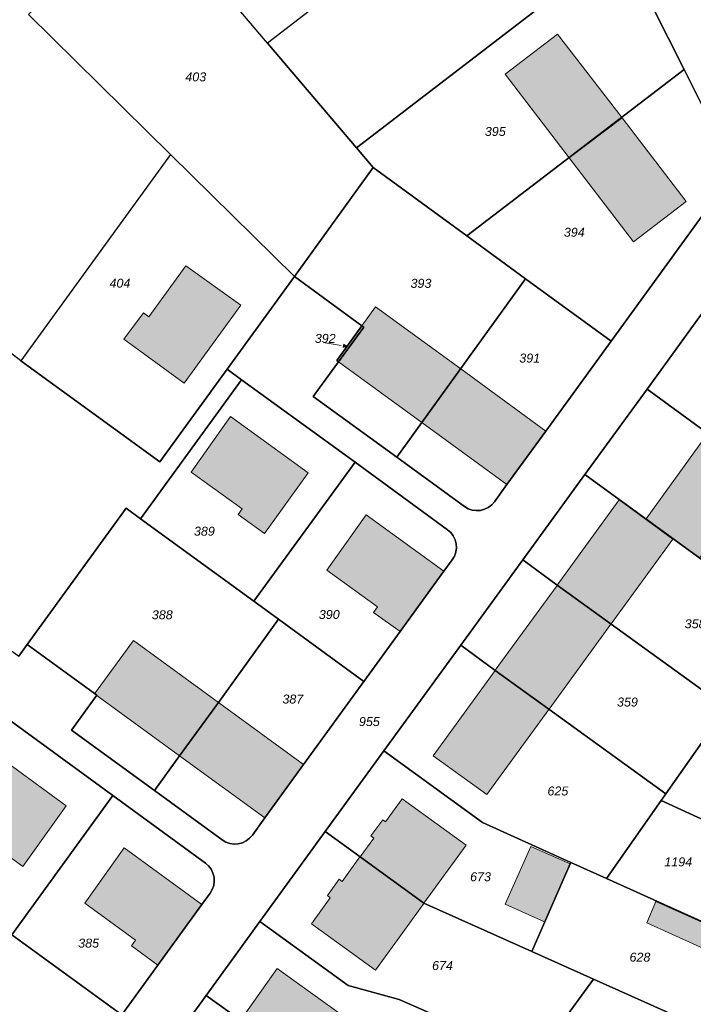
# Model space of a CAD drawing. Header units: metres. Extents: x 32338650 to 32340431, y 5701793 to 5703325.
# Tile 218 of 256: x 32339169 to 32339263, y 5702730 to 5702867. Entities that reach past the tile are written whole.
import ezdxf

# ---------------------------------------------------------------- set-up
doc = ezdxf.new("R2010")
doc.units = ezdxf.units.M
doc.header["$LTSCALE"] = 0.1
doc.layers.add('Keine', color=7, linetype='Continuous', lineweight=9)
for name, color, linetype, lineweight, true_color in [('LPB-BE-Flurstück_Grenze', 7, 'Continuous', 70, 0x004c99), ('LPB-BE-Flurstück_Nummer', 7, 'Continuous', 70, 0x004c99), ('LPB-BE-Gebäude', 7, 'Continuous', 70, 0x004c99), ('LPB-BE-Straße', 7, 'Continuous', 70, 0x004c99)]:
    doc.layers.add(name, color=color, linetype=linetype, lineweight=lineweight, true_color=true_color)
doc.styles.add('Arial (italic)', font='ariali.ttf')

# ---------------------------------------------------------------- blocks, each defined once
blk = doc.blocks.new('2004')
at = {"layer": 'Keine', "color": 7, "linetype": 'Continuous'}
blk.add_solid([(0, 0), (0.75, -0.3), (0.75, 0.3)], dxfattribs=at)

msp = doc.modelspace()

# ---------------------------------------------------------------- hatches: boundary and pattern name
at = {"layer": 'LPB-BE-Gebäude', "linetype": 'Continuous', "lineweight": 0, "true_color": 0xc7c8ca}
for points in [[(32339236.547, 5702859.587), (32339245.476, 5702847.902), (32339252.841, 5702853.504), (32339243.853, 5702865.201), (32339236.547, 5702859.587)], [(32339236.547, 5702859.587), (32339245.476, 5702847.902), (32339252.841, 5702853.504), (32339243.853, 5702865.201), (32339236.547, 5702859.587)], [(32339245.476, 5702847.902), (32339254.423, 5702836.197), (32339261.8, 5702841.839), (32339252.841, 5702853.504), (32339245.476, 5702847.902)], [(32339245.476, 5702847.902), (32339254.423, 5702836.197), (32339261.8, 5702841.839), (32339252.841, 5702853.504), (32339245.476, 5702847.902)], [(32339183.304, 5702822.601), (32339191.72, 5702816.501), (32339199.641, 5702827.355), (32339191.94, 5702832.864), (32339186.765, 5702825.751), (32339186.007, 5702826.303), (32339183.304, 5702822.601)], [(32339183.304, 5702822.601), (32339191.72, 5702816.501), (32339199.641, 5702827.355), (32339191.94, 5702832.864), (32339186.765, 5702825.751), (32339186.007, 5702826.303), (32339183.304, 5702822.601)], [(32339213.006, 5702819.662), (32339213.278, 5702819.46), (32339224.89, 5702810.998), (32339230.329, 5702818.461), (32339218.435, 5702827.125), (32339216.526, 5702824.501), (32339213.006, 5702819.662)], [(32339213.006, 5702819.662), (32339213.278, 5702819.46), (32339224.89, 5702810.998), (32339230.329, 5702818.461), (32339218.435, 5702827.125), (32339216.526, 5702824.501), (32339213.006, 5702819.662)], [(32339224.89, 5702810.998), (32339236.774, 5702802.325), (32339242.204, 5702809.798), (32339230.329, 5702818.461), (32339224.89, 5702810.998)], [(32339224.89, 5702810.998), (32339236.774, 5702802.325), (32339242.204, 5702809.798), (32339230.329, 5702818.461), (32339224.89, 5702810.998)], [(32339199.236, 5702798.17), (32339202.929, 5702795.497), (32339209.011, 5702803.984), (32339198.174, 5702811.834), (32339192.683, 5702804.083), (32339199.788, 5702798.938), (32339199.236, 5702798.17)], [(32339199.236, 5702798.17), (32339202.929, 5702795.497), (32339209.011, 5702803.984), (32339198.174, 5702811.834), (32339192.683, 5702804.083), (32339199.788, 5702798.938), (32339199.236, 5702798.17)], [(32339256.203, 5702797.565), (32339263.644, 5702792.076), (32339272.256, 5702803.932), (32339264.784, 5702809.392), (32339256.203, 5702797.565)], [(32339256.203, 5702797.565), (32339263.644, 5702792.076), (32339272.256, 5702803.932), (32339264.784, 5702809.392), (32339256.203, 5702797.565)], [(32339243.796, 5702788.317), (32339251.33, 5702782.904), (32339259.94, 5702794.73), (32339252.449, 5702800.211), (32339243.796, 5702788.317)], [(32339243.796, 5702788.317), (32339251.33, 5702782.904), (32339259.94, 5702794.73), (32339252.449, 5702800.211), (32339243.796, 5702788.317)], [(32339218.15, 5702784.495), (32339221.863, 5702781.811), (32339227.982, 5702790.236), (32339217.136, 5702798.097), (32339211.606, 5702790.387), (32339218.723, 5702785.282), (32339218.15, 5702784.495)], [(32339218.15, 5702784.495), (32339221.863, 5702781.811), (32339227.982, 5702790.236), (32339217.136, 5702798.097), (32339211.606, 5702790.387), (32339218.723, 5702785.282), (32339218.15, 5702784.495)], [(32339235.143, 5702776.433), (32339242.656, 5702771.001), (32339251.288, 5702782.856), (32339243.764, 5702788.268), (32339235.143, 5702776.433)], [(32339235.143, 5702776.433), (32339242.656, 5702771.001), (32339251.288, 5702782.856), (32339243.764, 5702788.268), (32339235.143, 5702776.433)], [(32339179.177, 5702773.153), (32339191.071, 5702764.49), (32339196.48, 5702771.934), (32339184.624, 5702780.556), (32339179.177, 5702773.153)], [(32339179.177, 5702773.153), (32339191.071, 5702764.49), (32339196.48, 5702771.934), (32339184.624, 5702780.556), (32339179.177, 5702773.153)], [(32339226.478, 5702764.499), (32339233.961, 5702759.068), (32339242.624, 5702770.952), (32339235.111, 5702776.384), (32339226.478, 5702764.499)], [(32339226.478, 5702764.499), (32339233.961, 5702759.068), (32339242.624, 5702770.952), (32339235.111, 5702776.384), (32339226.478, 5702764.499)], [(32339191.071, 5702764.49), (32339202.965, 5702755.816), (32339208.384, 5702763.27), (32339196.48, 5702771.934), (32339191.071, 5702764.49)], [(32339191.071, 5702764.49), (32339202.965, 5702755.816), (32339208.384, 5702763.27), (32339196.48, 5702771.934), (32339191.071, 5702764.49)], [(32339169.163, 5702749.056), (32339175.253, 5702757.513), (32339164.409, 5702765.413), (32339158.948, 5702757.691), (32339166.042, 5702752.506), (32339165.48, 5702751.739), (32339169.163, 5702749.056)], [(32339169.163, 5702749.056), (32339175.253, 5702757.513), (32339164.409, 5702765.413), (32339158.948, 5702757.691), (32339166.042, 5702752.506), (32339165.48, 5702751.739), (32339169.163, 5702749.056)], [(32339218.171, 5702753.001), (32339216.263, 5702750.397), (32339225.185, 5702743.937), (32339231.061, 5702752.032), (32339222.159, 5702758.492), (32339219.815, 5702755.275), (32339219.427, 5702755.561), (32339217.753, 5702753.308), (32339218.171, 5702753.001)], [(32339218.171, 5702753.001), (32339216.263, 5702750.397), (32339225.185, 5702743.937), (32339231.061, 5702752.032), (32339222.159, 5702758.492), (32339219.815, 5702755.275), (32339219.427, 5702755.561), (32339217.753, 5702753.308), (32339218.171, 5702753.001)], [(32339188.043, 5702735.282), (32339194.184, 5702743.737), (32339183.31, 5702751.648), (32339177.819, 5702743.918), (32339184.903, 5702738.754), (32339184.341, 5702737.986), (32339188.043, 5702735.282)], [(32339188.043, 5702735.282), (32339194.184, 5702743.737), (32339183.31, 5702751.648), (32339177.819, 5702743.918), (32339184.903, 5702738.754), (32339184.341, 5702737.986), (32339188.043, 5702735.282)], [(32339236.508, 5702743.783), (32339242.02, 5702741.305), (32339245.625, 5702749.413), (32339240.13, 5702751.84), (32339236.508, 5702743.783)], [(32339236.508, 5702743.783), (32339242.02, 5702741.305), (32339245.625, 5702749.413), (32339240.13, 5702751.84), (32339236.508, 5702743.783)], [(32339212.106, 5702744.683), (32339209.465, 5702741.049), (32339218.406, 5702734.558), (32339225.164, 5702743.898), (32339216.242, 5702750.368), (32339213.76, 5702746.957), (32339213.333, 5702747.265), (32339211.698, 5702744.98), (32339212.106, 5702744.683)], [(32339212.106, 5702744.683), (32339209.465, 5702741.049), (32339218.406, 5702734.558), (32339225.164, 5702743.898), (32339216.242, 5702750.368), (32339213.76, 5702746.957), (32339213.333, 5702747.265), (32339211.698, 5702744.98), (32339212.106, 5702744.683)], [(32339268.708, 5702735.627), (32339268.59, 5702735.682), (32339268.128, 5702734.67), (32339269.887, 5702733.887), (32339271.649, 5702737.808), (32339257.569, 5702744.17), (32339256.307, 5702741.199), (32339266.789, 5702736.426), (32339267.303, 5702737.486), (32339269.171, 5702736.669), (32339268.708, 5702735.627)], [(32339268.708, 5702735.627), (32339268.59, 5702735.682), (32339268.128, 5702734.67), (32339269.887, 5702733.887), (32339271.649, 5702737.808), (32339257.569, 5702744.17), (32339256.307, 5702741.199), (32339266.789, 5702736.426), (32339267.303, 5702737.486), (32339269.171, 5702736.669), (32339268.708, 5702735.627)], [(32339207.076, 5702722.063), (32339209.768, 5702720.832), (32339214.64, 5702727.637), (32339204.707, 5702734.819), (32339199.503, 5702727.487), (32339207.076, 5702722.063)], [(32339207.076, 5702722.063), (32339209.768, 5702720.832), (32339214.64, 5702727.637), (32339204.707, 5702734.819), (32339199.503, 5702727.487), (32339207.076, 5702722.063)]]:
    msp.add_hatch(color=9, dxfattribs=at).paths.add_polyline_path(points)

# ---------------------------------------------------------------- linework, layer by layer
at = {"layer": 'LPB-BE-Flurstück_Grenze', "color": 253, "linetype": 'Continuous', "lineweight": 25, "true_color": 0xadadad, "transparency": 33554687, "flags": 128}
for points in [[(32339203.35, 5702863.93), (32339215.771, 5702849.3), (32339252.741, 5702877.696), (32339243.969, 5702895.169), (32339227.881, 5702882.799), (32339203.35, 5702863.93)], [(32339203.35, 5702863.93), (32339215.771, 5702849.3), (32339252.741, 5702877.696), (32339243.969, 5702895.169), (32339227.881, 5702882.799), (32339203.35, 5702863.93)], [(32339169.978, 5702867.9), (32339189.795, 5702848.404), (32339207.091, 5702831.383), (32339218.11, 5702846.552), (32339215.771, 5702849.3), (32339203.35, 5702863.93), (32339190.93, 5702878.56), (32339186.366, 5702883.92), (32339169.978, 5702867.9)], [(32339169.978, 5702867.9), (32339189.795, 5702848.404), (32339207.091, 5702831.383), (32339218.11, 5702846.552), (32339215.771, 5702849.3), (32339203.35, 5702863.93), (32339190.93, 5702878.56), (32339186.366, 5702883.92), (32339169.978, 5702867.9)], [(32339215.771, 5702849.3), (32339218.11, 5702846.552), (32339231.18, 5702837.02), (32339261.512, 5702860.234), (32339252.741, 5702877.696), (32339215.771, 5702849.3)], [(32339215.771, 5702849.3), (32339218.11, 5702846.552), (32339231.18, 5702837.02), (32339261.512, 5702860.234), (32339252.741, 5702877.696), (32339215.771, 5702849.3)], [(32339252.741, 5702877.696), (32339261.512, 5702860.234), (32339268.6, 5702846.113)], [(32339252.741, 5702877.696), (32339261.512, 5702860.234), (32339268.6, 5702846.113)], [(32339231.18, 5702837.02), (32339239.381, 5702831.039), (32339251.314, 5702822.334), (32339268.6, 5702846.113), (32339261.512, 5702860.234), (32339231.18, 5702837.02)], [(32339231.18, 5702837.02), (32339239.381, 5702831.039), (32339251.314, 5702822.334), (32339268.6, 5702846.113), (32339261.512, 5702860.234), (32339231.18, 5702837.02)], [(32339188.297, 5702805.494), (32339197.704, 5702818.438), (32339207.091, 5702831.383), (32339189.795, 5702848.404), (32339180.674, 5702835.848), (32339168.88, 5702819.589), (32339188.297, 5702805.494)], [(32339188.297, 5702805.494), (32339197.704, 5702818.438), (32339207.091, 5702831.383), (32339189.795, 5702848.404), (32339180.674, 5702835.848), (32339168.88, 5702819.589), (32339188.297, 5702805.494)], [(32339268.6, 5702846.113), (32339251.314, 5702822.334), (32339242.204, 5702809.798), (32339236.774, 5702802.325), (32339235.035, 5702799.934), (32339234.644, 5702799.492), (32339234.175, 5702799.135), (32339233.644, 5702798.877), (32339233.073, 5702798.727), (32339232.484, 5702798.692), (32339231.9, 5702798.773), (32339231.343, 5702798.967), (32339230.834, 5702799.266), (32339221.379, 5702806.149), (32339209.737, 5702814.612), (32339213.278, 5702819.46), (32339213.006, 5702819.662), (32339216.526, 5702824.501), (32339207.091, 5702831.383), (32339197.704, 5702818.438), (32339199.725, 5702816.964), (32339215.566, 5702805.446), (32339228.49, 5702796.03), (32339228.929, 5702795.639), (32339229.283, 5702795.17), (32339229.539, 5702794.64), (32339229.687, 5702794.071), (32339229.721, 5702793.485), (32339229.64, 5702792.902), (32339229.447, 5702792.347), (32339229.149, 5702791.84), (32339227.982, 5702790.236), (32339221.863, 5702781.811), (32339216.805, 5702774.863), (32339208.384, 5702763.27), (32339202.965, 5702755.816), (32339201.225, 5702753.416), (32339200.835, 5702752.976), (32339200.367, 5702752.62), (32339199.838, 5702752.362), (32339199.269, 5702752.213), (32339198.681, 5702752.178), (32339198.099, 5702752.258), (32339197.543, 5702752.45), (32339197.035, 5702752.747), (32339187.56, 5702759.65), (32339175.967, 5702768.081), (32339179.498, 5702772.93), (32339169.79, 5702780.003), (32339168.602, 5702778.37)], [(32339268.6, 5702846.113), (32339251.314, 5702822.334), (32339242.204, 5702809.798), (32339236.774, 5702802.325), (32339235.035, 5702799.934), (32339234.644, 5702799.492), (32339234.175, 5702799.135), (32339233.644, 5702798.877), (32339233.073, 5702798.727), (32339232.484, 5702798.692), (32339231.9, 5702798.773), (32339231.343, 5702798.967), (32339230.834, 5702799.266), (32339221.379, 5702806.149), (32339209.737, 5702814.612), (32339213.278, 5702819.46), (32339213.006, 5702819.662), (32339216.526, 5702824.501), (32339207.091, 5702831.383), (32339197.704, 5702818.438), (32339199.725, 5702816.964), (32339215.566, 5702805.446), (32339228.49, 5702796.03), (32339228.929, 5702795.639), (32339229.283, 5702795.17), (32339229.539, 5702794.64), (32339229.687, 5702794.071), (32339229.721, 5702793.485), (32339229.64, 5702792.902), (32339229.447, 5702792.347), (32339229.149, 5702791.84), (32339227.982, 5702790.236), (32339221.863, 5702781.811), (32339216.805, 5702774.863), (32339208.384, 5702763.27), (32339202.965, 5702755.816), (32339201.225, 5702753.416), (32339200.835, 5702752.976), (32339200.367, 5702752.62), (32339199.838, 5702752.362), (32339199.269, 5702752.213), (32339198.681, 5702752.178), (32339198.099, 5702752.258), (32339197.543, 5702752.45), (32339197.035, 5702752.747), (32339187.56, 5702759.65), (32339175.967, 5702768.081), (32339179.498, 5702772.93), (32339169.79, 5702780.003), (32339168.602, 5702778.37)], [(32339209.737, 5702814.612), (32339221.379, 5702806.149), (32339224.89, 5702810.998), (32339239.381, 5702831.039), (32339231.18, 5702837.02), (32339218.11, 5702846.552), (32339207.091, 5702831.383), (32339216.526, 5702824.501), (32339216.798, 5702824.3), (32339213.278, 5702819.46), (32339209.737, 5702814.612)], [(32339209.737, 5702814.612), (32339221.379, 5702806.149), (32339224.89, 5702810.998), (32339239.381, 5702831.039), (32339231.18, 5702837.02), (32339218.11, 5702846.552), (32339207.091, 5702831.383), (32339216.526, 5702824.501), (32339216.798, 5702824.3), (32339213.278, 5702819.46), (32339209.737, 5702814.612)], [(32339281.027, 5702790.602), (32339293.361, 5702796.841), (32339274.946, 5702833.453), (32339266.006, 5702828.967), (32339256.334, 5702815.663), (32339264.826, 5702809.441), (32339272.288, 5702803.981), (32339284.3, 5702795.272), (32339281.027, 5702790.602)], [(32339281.027, 5702790.602), (32339293.361, 5702796.841), (32339274.946, 5702833.453), (32339266.006, 5702828.967), (32339256.334, 5702815.663), (32339264.826, 5702809.441), (32339272.288, 5702803.981), (32339284.3, 5702795.272), (32339281.027, 5702790.602)], [(32339221.379, 5702806.149), (32339230.834, 5702799.266), (32339231.343, 5702798.967), (32339231.9, 5702798.773), (32339232.484, 5702798.692), (32339233.073, 5702798.727), (32339233.644, 5702798.877), (32339234.175, 5702799.135), (32339234.644, 5702799.492), (32339235.035, 5702799.934), (32339236.774, 5702802.325), (32339242.204, 5702809.798), (32339251.314, 5702822.334), (32339239.381, 5702831.039), (32339224.89, 5702810.998), (32339221.379, 5702806.149)], [(32339221.379, 5702806.149), (32339230.834, 5702799.266), (32339231.343, 5702798.967), (32339231.9, 5702798.773), (32339232.484, 5702798.692), (32339233.073, 5702798.727), (32339233.644, 5702798.877), (32339234.175, 5702799.135), (32339234.644, 5702799.492), (32339235.035, 5702799.934), (32339236.774, 5702802.325), (32339242.204, 5702809.798), (32339251.314, 5702822.334), (32339239.381, 5702831.039), (32339224.89, 5702810.998), (32339221.379, 5702806.149)], [(32339137.157, 5702775.897), (32339138.372, 5702775.016), (32339150.41, 5702791.605), (32339168.602, 5702778.37), (32339169.79, 5702780.003), (32339183.599, 5702799.021), (32339185.62, 5702797.547), (32339199.725, 5702816.964), (32339197.704, 5702818.438), (32339188.297, 5702805.494), (32339168.88, 5702819.589), (32339157.616, 5702828.247), (32339147.43, 5702813.894), (32339136.48, 5702798.461), (32339147.763, 5702790.503), (32339137.157, 5702775.897)], [(32339137.157, 5702775.897), (32339138.372, 5702775.016), (32339150.41, 5702791.605), (32339168.602, 5702778.37), (32339169.79, 5702780.003), (32339183.599, 5702799.021), (32339185.62, 5702797.547), (32339199.725, 5702816.964), (32339197.704, 5702818.438), (32339188.297, 5702805.494), (32339168.88, 5702819.589), (32339157.616, 5702828.247), (32339147.43, 5702813.894), (32339136.48, 5702798.461), (32339147.763, 5702790.503), (32339137.157, 5702775.897)], [(32339186.468, 5702719.545), (32339194.795, 5702731.043), (32339202.262, 5702741.354), (32339211.414, 5702753.929), (32339219.601, 5702765.191), (32339230.332, 5702779.922), (32339238.975, 5702791.817), (32339247.639, 5702803.721), (32339256.334, 5702815.663), (32339266.006, 5702828.967)], [(32339186.468, 5702719.545), (32339194.795, 5702731.043), (32339202.262, 5702741.354), (32339211.414, 5702753.929), (32339219.601, 5702765.191), (32339230.332, 5702779.922), (32339238.975, 5702791.817), (32339247.639, 5702803.721), (32339256.334, 5702815.663), (32339266.006, 5702828.967)], [(32339213.006, 5702819.662), (32339213.278, 5702819.46), (32339216.798, 5702824.3), (32339216.526, 5702824.501), (32339213.006, 5702819.662)], [(32339213.006, 5702819.662), (32339213.278, 5702819.46), (32339216.798, 5702824.3), (32339216.526, 5702824.501), (32339213.006, 5702819.662)], [(32339201.451, 5702786.04), (32339215.566, 5702805.446), (32339199.725, 5702816.964), (32339185.62, 5702797.547), (32339201.451, 5702786.04)], [(32339201.451, 5702786.04), (32339215.566, 5702805.446), (32339199.725, 5702816.964), (32339185.62, 5702797.547), (32339201.451, 5702786.04)], [(32339247.639, 5702803.721), (32339275.851, 5702783.229), (32339281.027, 5702790.602), (32339284.3, 5702795.272), (32339272.288, 5702803.981), (32339264.826, 5702809.441), (32339256.334, 5702815.663), (32339247.639, 5702803.721)], [(32339247.639, 5702803.721), (32339275.851, 5702783.229), (32339281.027, 5702790.602), (32339284.3, 5702795.272), (32339272.288, 5702803.981), (32339264.826, 5702809.441), (32339256.334, 5702815.663), (32339247.639, 5702803.721)], [(32339201.451, 5702786.04), (32339204.891, 5702783.528), (32339216.805, 5702774.863), (32339221.863, 5702781.811), (32339227.982, 5702790.236), (32339229.149, 5702791.84), (32339229.447, 5702792.347), (32339229.64, 5702792.902), (32339229.721, 5702793.485), (32339229.687, 5702794.071), (32339229.539, 5702794.64), (32339229.283, 5702795.17), (32339228.929, 5702795.639), (32339228.49, 5702796.03), (32339215.566, 5702805.446), (32339201.451, 5702786.04)], [(32339201.451, 5702786.04), (32339204.891, 5702783.528), (32339216.805, 5702774.863), (32339221.863, 5702781.811), (32339227.982, 5702790.236), (32339229.149, 5702791.84), (32339229.447, 5702792.347), (32339229.64, 5702792.902), (32339229.721, 5702793.485), (32339229.687, 5702794.071), (32339229.539, 5702794.64), (32339229.283, 5702795.17), (32339228.929, 5702795.639), (32339228.49, 5702796.03), (32339215.566, 5702805.446), (32339201.451, 5702786.04)], [(32339238.975, 5702791.817), (32339243.785, 5702788.297), (32339251.309, 5702782.875), (32339267.435, 5702771.245), (32339269.666, 5702774.426), (32339275.851, 5702783.229), (32339247.639, 5702803.721), (32339238.975, 5702791.817)], [(32339238.975, 5702791.817), (32339243.785, 5702788.297), (32339251.309, 5702782.875), (32339267.435, 5702771.245), (32339269.666, 5702774.426), (32339275.851, 5702783.229), (32339247.639, 5702803.721), (32339238.975, 5702791.817)], [(32339175.967, 5702768.081), (32339187.56, 5702759.65), (32339191.071, 5702764.49), (32339196.48, 5702771.934), (32339204.891, 5702783.528), (32339201.451, 5702786.04), (32339185.62, 5702797.547), (32339183.599, 5702799.021), (32339169.79, 5702780.003), (32339179.498, 5702772.93), (32339175.967, 5702768.081)], [(32339175.967, 5702768.081), (32339187.56, 5702759.65), (32339191.071, 5702764.49), (32339196.48, 5702771.934), (32339204.891, 5702783.528), (32339201.451, 5702786.04), (32339185.62, 5702797.547), (32339183.599, 5702799.021), (32339169.79, 5702780.003), (32339179.498, 5702772.93), (32339175.967, 5702768.081)], [(32339230.332, 5702779.922), (32339235.132, 5702776.403), (32339242.635, 5702770.972), (32339258.965, 5702759.184), (32339264.363, 5702766.858), (32339267.435, 5702771.245), (32339251.309, 5702782.875), (32339243.785, 5702788.297), (32339238.975, 5702791.817), (32339230.332, 5702779.922)], [(32339230.332, 5702779.922), (32339235.132, 5702776.403), (32339242.635, 5702770.972), (32339258.965, 5702759.184), (32339264.363, 5702766.858), (32339267.435, 5702771.245), (32339251.309, 5702782.875), (32339243.785, 5702788.297), (32339238.975, 5702791.817), (32339230.332, 5702779.922)], [(32339187.56, 5702759.65), (32339197.035, 5702752.747), (32339197.543, 5702752.45), (32339198.099, 5702752.258), (32339198.681, 5702752.178), (32339199.269, 5702752.213), (32339199.838, 5702752.362), (32339200.367, 5702752.62), (32339200.835, 5702752.976), (32339201.225, 5702753.416), (32339202.965, 5702755.816), (32339208.384, 5702763.27), (32339216.805, 5702774.863), (32339204.891, 5702783.528), (32339196.48, 5702771.934), (32339191.071, 5702764.49), (32339187.56, 5702759.65)], [(32339187.56, 5702759.65), (32339197.035, 5702752.747), (32339197.543, 5702752.45), (32339198.099, 5702752.258), (32339198.681, 5702752.178), (32339199.269, 5702752.213), (32339199.838, 5702752.362), (32339200.367, 5702752.62), (32339200.835, 5702752.976), (32339201.225, 5702753.416), (32339202.965, 5702755.816), (32339208.384, 5702763.27), (32339216.805, 5702774.863), (32339204.891, 5702783.528), (32339196.48, 5702771.934), (32339191.071, 5702764.49), (32339187.56, 5702759.65)], [(32339219.601, 5702765.191), (32339233.342, 5702755.191), (32339245.713, 5702749.61), (32339250.675, 5702747.365), (32339258.316, 5702758.25), (32339258.965, 5702759.184), (32339242.635, 5702770.972), (32339235.132, 5702776.403), (32339230.332, 5702779.922), (32339219.601, 5702765.191)], [(32339219.601, 5702765.191), (32339233.342, 5702755.191), (32339245.713, 5702749.61), (32339250.675, 5702747.365), (32339258.316, 5702758.25), (32339258.965, 5702759.184), (32339242.635, 5702770.972), (32339235.132, 5702776.403), (32339230.332, 5702779.922), (32339219.601, 5702765.191)], [(32339149.809, 5702752.491), (32339154.949, 5702748.748), (32339166.805, 5702740.126), (32339167.641, 5702739.521), (32339181.737, 5702758.938), (32339163.914, 5702771.908), (32339156.565, 5702761.801), (32339149.809, 5702752.491)], [(32339149.809, 5702752.491), (32339154.949, 5702748.748), (32339166.805, 5702740.126), (32339167.641, 5702739.521), (32339181.737, 5702758.938), (32339163.914, 5702771.908), (32339156.565, 5702761.801), (32339149.809, 5702752.491)], [(32339163.914, 5702771.908), (32339181.737, 5702758.938), (32339194.681, 5702749.511)], [(32339163.914, 5702771.908), (32339181.737, 5702758.938), (32339194.681, 5702749.511)], [(32339258.316, 5702758.25), (32339280.339, 5702748.159), (32339284.239, 5702746.378), (32339288.564, 5702755.948), (32339281.99, 5702758.909), (32339272.223, 5702763.313), (32339264.363, 5702766.858), (32339258.965, 5702759.184), (32339258.316, 5702758.25)], [(32339258.316, 5702758.25), (32339280.339, 5702748.159), (32339284.239, 5702746.378), (32339288.564, 5702755.948), (32339281.99, 5702758.909), (32339272.223, 5702763.313), (32339264.363, 5702766.858), (32339258.965, 5702759.184), (32339258.316, 5702758.25)], [(32339225.175, 5702743.917), (32339240.23, 5702737.175), (32339245.625, 5702749.413), (32339245.713, 5702749.61), (32339233.342, 5702755.191), (32339219.601, 5702765.191), (32339211.414, 5702753.929), (32339216.263, 5702750.397), (32339225.175, 5702743.917)], [(32339225.175, 5702743.917), (32339240.23, 5702737.175), (32339245.625, 5702749.413), (32339245.713, 5702749.61), (32339233.342, 5702755.191), (32339219.601, 5702765.191), (32339211.414, 5702753.929), (32339216.263, 5702750.397), (32339225.175, 5702743.917)], [(32339167.641, 5702739.521), (32339182.995, 5702728.344), (32339188.043, 5702735.282), (32339194.184, 5702743.737), (32339195.34, 5702745.331), (32339195.636, 5702745.837), (32339195.827, 5702746.391), (32339195.907, 5702746.972), (32339195.873, 5702747.557), (32339195.726, 5702748.124), (32339195.471, 5702748.652), (32339195.118, 5702749.12), (32339194.681, 5702749.511), (32339181.737, 5702758.938), (32339167.641, 5702739.521)], [(32339167.641, 5702739.521), (32339182.995, 5702728.344), (32339188.043, 5702735.282), (32339194.184, 5702743.737), (32339195.34, 5702745.331), (32339195.636, 5702745.837), (32339195.827, 5702746.391), (32339195.907, 5702746.972), (32339195.873, 5702747.557), (32339195.726, 5702748.124), (32339195.471, 5702748.652), (32339195.118, 5702749.12), (32339194.681, 5702749.511), (32339181.737, 5702758.938), (32339167.641, 5702739.521)], [(32339250.675, 5702747.365), (32339272.459, 5702737.545), (32339273.69, 5702740.226), (32339278.719, 5702737.918), (32339280.123, 5702737.27), (32339281.422, 5702740.139), (32339284.239, 5702746.378), (32339280.339, 5702748.159), (32339258.316, 5702758.25), (32339250.675, 5702747.365)], [(32339250.675, 5702747.365), (32339272.459, 5702737.545), (32339273.69, 5702740.226), (32339278.719, 5702737.918), (32339280.123, 5702737.27), (32339281.422, 5702740.139), (32339284.239, 5702746.378), (32339280.339, 5702748.159), (32339258.316, 5702758.25), (32339250.675, 5702747.365)], [(32339202.262, 5702741.354), (32339214.597, 5702732.432), (32339221.713, 5702730.499), (32339231.366, 5702726.251), (32339240.735, 5702722.144), (32339248.868, 5702733.318), (32339240.23, 5702737.175), (32339225.175, 5702743.917), (32339216.263, 5702750.397), (32339211.414, 5702753.929), (32339202.262, 5702741.354)], [(32339202.262, 5702741.354), (32339214.597, 5702732.432), (32339221.713, 5702730.499), (32339231.366, 5702726.251), (32339240.735, 5702722.144), (32339248.868, 5702733.318), (32339240.23, 5702737.175), (32339225.175, 5702743.917), (32339216.263, 5702750.397), (32339211.414, 5702753.929), (32339202.262, 5702741.354)], [(32339194.681, 5702749.511), (32339195.118, 5702749.12), (32339195.471, 5702748.652), (32339195.726, 5702748.124), (32339195.873, 5702747.557), (32339195.907, 5702746.972), (32339195.827, 5702746.391), (32339195.636, 5702745.837), (32339195.34, 5702745.331), (32339194.184, 5702743.737), (32339188.043, 5702735.282), (32339182.995, 5702728.344)], [(32339194.681, 5702749.511), (32339195.118, 5702749.12), (32339195.471, 5702748.652), (32339195.726, 5702748.124), (32339195.873, 5702747.557), (32339195.907, 5702746.972), (32339195.827, 5702746.391), (32339195.636, 5702745.837), (32339195.34, 5702745.331), (32339194.184, 5702743.737), (32339188.043, 5702735.282), (32339182.995, 5702728.344)], [(32339248.868, 5702733.318), (32339281.633, 5702718.654), (32339293.477, 5702728.066), (32339277.569, 5702735.243), (32339272.459, 5702737.545), (32339250.675, 5702747.365), (32339245.713, 5702749.61), (32339245.625, 5702749.413), (32339240.23, 5702737.175), (32339248.868, 5702733.318)], [(32339248.868, 5702733.318), (32339281.633, 5702718.654), (32339293.477, 5702728.066), (32339277.569, 5702735.243), (32339272.459, 5702737.545), (32339250.675, 5702747.365), (32339245.713, 5702749.61), (32339245.625, 5702749.413), (32339240.23, 5702737.175), (32339248.868, 5702733.318)], [(32339207.14, 5702722.15), (32339207.076, 5702722.063), (32339207.066, 5702722.043), (32339207.023, 5702721.985), (32339220.228, 5702716.25), (32339225.41, 5702714.006), (32339225.454, 5702714.094), (32339227.825, 5702718.97), (32339231.366, 5702726.251), (32339221.713, 5702730.499), (32339214.597, 5702732.432), (32339202.262, 5702741.354), (32339194.795, 5702731.043), (32339207.14, 5702722.15)], [(32339207.14, 5702722.15), (32339207.076, 5702722.063), (32339207.066, 5702722.043), (32339207.023, 5702721.985), (32339220.228, 5702716.25), (32339225.41, 5702714.006), (32339225.454, 5702714.094), (32339227.825, 5702718.97), (32339231.366, 5702726.251), (32339221.713, 5702730.499), (32339214.597, 5702732.432), (32339202.262, 5702741.354), (32339194.795, 5702731.043), (32339207.14, 5702722.15)], [(32339158.465, 5702694.584), (32339182.995, 5702728.344), (32339167.641, 5702739.521), (32339166.805, 5702740.126), (32339154.236, 5702721.067), (32339151.718, 5702717.247), (32339146.638, 5702709.54), (32339143.32, 5702704.522), (32339158.465, 5702694.584)], [(32339158.465, 5702694.584), (32339182.995, 5702728.344), (32339167.641, 5702739.521), (32339166.805, 5702740.126), (32339154.236, 5702721.067), (32339151.718, 5702717.247), (32339146.638, 5702709.54), (32339143.32, 5702704.522), (32339158.465, 5702694.584)], [(32339240.735, 5702722.144), (32339270.109, 5702709.24), (32339281.633, 5702718.654), (32339248.868, 5702733.318), (32339240.735, 5702722.144)], [(32339240.735, 5702722.144), (32339270.109, 5702709.24), (32339281.633, 5702718.654), (32339248.868, 5702733.318), (32339240.735, 5702722.144)], [(32339215.594, 5702705.472), (32339220.228, 5702716.25), (32339207.023, 5702721.985), (32339207.066, 5702722.043), (32339207.076, 5702722.063), (32339207.14, 5702722.15), (32339194.795, 5702731.043), (32339186.468, 5702719.545), (32339201.318, 5702708.759), (32339209.436, 5702707.586), (32339215.476, 5702705.517), (32339215.594, 5702705.472)], [(32339215.594, 5702705.472), (32339220.228, 5702716.25), (32339207.023, 5702721.985), (32339207.066, 5702722.043), (32339207.076, 5702722.063), (32339207.14, 5702722.15), (32339194.795, 5702731.043), (32339186.468, 5702719.545), (32339201.318, 5702708.759), (32339209.436, 5702707.586), (32339215.476, 5702705.517), (32339215.594, 5702705.472)]]:
    msp.add_lwpolyline(points, dxfattribs=at)
at = {"layer": 'LPB-BE-Flurstück_Nummer', "color": 252, "linetype": 'Continuous', "lineweight": 5, "true_color": 0x888888}
msp.add_line((32339213.63806, 5702821.75184), (32339211.404, 5702822.102), dxfattribs=at)
msp.add_line((32339213.63806, 5702821.75184), (32339211.404, 5702822.102), dxfattribs=at)
at = {"layer": 'LPB-BE-Gebäude', "color": 7, "linetype": 'Continuous', "lineweight": 9, "flags": 128}
for points in [[(32339236.547, 5702859.587), (32339245.476, 5702847.902), (32339252.841, 5702853.504), (32339243.853, 5702865.201), (32339236.547, 5702859.587)], [(32339236.547, 5702859.587), (32339245.476, 5702847.902), (32339252.841, 5702853.504), (32339243.853, 5702865.201), (32339236.547, 5702859.587)], [(32339245.476, 5702847.902), (32339254.423, 5702836.197), (32339261.8, 5702841.839), (32339252.841, 5702853.504), (32339245.476, 5702847.902)], [(32339245.476, 5702847.902), (32339254.423, 5702836.197), (32339261.8, 5702841.839), (32339252.841, 5702853.504), (32339245.476, 5702847.902)], [(32339183.304, 5702822.601), (32339191.72, 5702816.501), (32339199.641, 5702827.355), (32339191.94, 5702832.864), (32339186.765, 5702825.751), (32339186.007, 5702826.303), (32339183.304, 5702822.601)], [(32339183.304, 5702822.601), (32339191.72, 5702816.501), (32339199.641, 5702827.355), (32339191.94, 5702832.864), (32339186.765, 5702825.751), (32339186.007, 5702826.303), (32339183.304, 5702822.601)], [(32339213.006, 5702819.662), (32339213.278, 5702819.46), (32339224.89, 5702810.998), (32339230.329, 5702818.461), (32339218.435, 5702827.125), (32339216.526, 5702824.501), (32339213.006, 5702819.662)], [(32339213.006, 5702819.662), (32339213.278, 5702819.46), (32339224.89, 5702810.998), (32339230.329, 5702818.461), (32339218.435, 5702827.125), (32339216.526, 5702824.501), (32339213.006, 5702819.662)], [(32339224.89, 5702810.998), (32339236.774, 5702802.325), (32339242.204, 5702809.798), (32339230.329, 5702818.461), (32339224.89, 5702810.998)], [(32339224.89, 5702810.998), (32339236.774, 5702802.325), (32339242.204, 5702809.798), (32339230.329, 5702818.461), (32339224.89, 5702810.998)], [(32339199.236, 5702798.17), (32339202.929, 5702795.497), (32339209.011, 5702803.984), (32339198.174, 5702811.834), (32339192.683, 5702804.083), (32339199.788, 5702798.938), (32339199.236, 5702798.17)], [(32339199.236, 5702798.17), (32339202.929, 5702795.497), (32339209.011, 5702803.984), (32339198.174, 5702811.834), (32339192.683, 5702804.083), (32339199.788, 5702798.938), (32339199.236, 5702798.17)], [(32339256.203, 5702797.565), (32339263.644, 5702792.076), (32339272.256, 5702803.932), (32339264.784, 5702809.392), (32339256.203, 5702797.565)], [(32339256.203, 5702797.565), (32339263.644, 5702792.076), (32339272.256, 5702803.932), (32339264.784, 5702809.392), (32339256.203, 5702797.565)], [(32339243.796, 5702788.317), (32339251.33, 5702782.904), (32339259.94, 5702794.73), (32339252.449, 5702800.211), (32339243.796, 5702788.317)], [(32339243.796, 5702788.317), (32339251.33, 5702782.904), (32339259.94, 5702794.73), (32339252.449, 5702800.211), (32339243.796, 5702788.317)], [(32339218.15, 5702784.495), (32339221.863, 5702781.811), (32339227.982, 5702790.236), (32339217.136, 5702798.097), (32339211.606, 5702790.387), (32339218.723, 5702785.282), (32339218.15, 5702784.495)], [(32339218.15, 5702784.495), (32339221.863, 5702781.811), (32339227.982, 5702790.236), (32339217.136, 5702798.097), (32339211.606, 5702790.387), (32339218.723, 5702785.282), (32339218.15, 5702784.495)], [(32339235.143, 5702776.433), (32339242.656, 5702771.001), (32339251.288, 5702782.856), (32339243.764, 5702788.268), (32339235.143, 5702776.433)], [(32339235.143, 5702776.433), (32339242.656, 5702771.001), (32339251.288, 5702782.856), (32339243.764, 5702788.268), (32339235.143, 5702776.433)], [(32339179.177, 5702773.153), (32339191.071, 5702764.49), (32339196.48, 5702771.934), (32339184.624, 5702780.556), (32339179.177, 5702773.153)], [(32339179.177, 5702773.153), (32339191.071, 5702764.49), (32339196.48, 5702771.934), (32339184.624, 5702780.556), (32339179.177, 5702773.153)], [(32339226.478, 5702764.499), (32339233.961, 5702759.068), (32339242.624, 5702770.952), (32339235.111, 5702776.384), (32339226.478, 5702764.499)], [(32339226.478, 5702764.499), (32339233.961, 5702759.068), (32339242.624, 5702770.952), (32339235.111, 5702776.384), (32339226.478, 5702764.499)], [(32339191.071, 5702764.49), (32339202.965, 5702755.816), (32339208.384, 5702763.27), (32339196.48, 5702771.934), (32339191.071, 5702764.49)], [(32339191.071, 5702764.49), (32339202.965, 5702755.816), (32339208.384, 5702763.27), (32339196.48, 5702771.934), (32339191.071, 5702764.49)], [(32339169.163, 5702749.056), (32339175.253, 5702757.513), (32339164.409, 5702765.413), (32339158.948, 5702757.691), (32339166.042, 5702752.506), (32339165.48, 5702751.739), (32339169.163, 5702749.056)], [(32339169.163, 5702749.056), (32339175.253, 5702757.513), (32339164.409, 5702765.413), (32339158.948, 5702757.691), (32339166.042, 5702752.506), (32339165.48, 5702751.739), (32339169.163, 5702749.056)], [(32339218.171, 5702753.001), (32339216.263, 5702750.397), (32339225.185, 5702743.937), (32339231.061, 5702752.032), (32339222.159, 5702758.492), (32339219.815, 5702755.275), (32339219.427, 5702755.561), (32339217.753, 5702753.308), (32339218.171, 5702753.001)], [(32339218.171, 5702753.001), (32339216.263, 5702750.397), (32339225.185, 5702743.937), (32339231.061, 5702752.032), (32339222.159, 5702758.492), (32339219.815, 5702755.275), (32339219.427, 5702755.561), (32339217.753, 5702753.308), (32339218.171, 5702753.001)], [(32339188.043, 5702735.282), (32339194.184, 5702743.737), (32339183.31, 5702751.648), (32339177.819, 5702743.918), (32339184.903, 5702738.754), (32339184.341, 5702737.986), (32339188.043, 5702735.282)], [(32339188.043, 5702735.282), (32339194.184, 5702743.737), (32339183.31, 5702751.648), (32339177.819, 5702743.918), (32339184.903, 5702738.754), (32339184.341, 5702737.986), (32339188.043, 5702735.282)], [(32339236.508, 5702743.783), (32339242.02, 5702741.305), (32339245.625, 5702749.413), (32339240.13, 5702751.84), (32339236.508, 5702743.783)], [(32339236.508, 5702743.783), (32339242.02, 5702741.305), (32339245.625, 5702749.413), (32339240.13, 5702751.84), (32339236.508, 5702743.783)], [(32339212.106, 5702744.683), (32339209.465, 5702741.049), (32339218.406, 5702734.558), (32339225.164, 5702743.898), (32339216.242, 5702750.368), (32339213.76, 5702746.957), (32339213.333, 5702747.265), (32339211.698, 5702744.98), (32339212.106, 5702744.683)], [(32339212.106, 5702744.683), (32339209.465, 5702741.049), (32339218.406, 5702734.558), (32339225.164, 5702743.898), (32339216.242, 5702750.368), (32339213.76, 5702746.957), (32339213.333, 5702747.265), (32339211.698, 5702744.98), (32339212.106, 5702744.683)], [(32339268.708, 5702735.627), (32339268.59, 5702735.682), (32339268.128, 5702734.67), (32339269.887, 5702733.887), (32339271.649, 5702737.808), (32339257.569, 5702744.17), (32339256.307, 5702741.199), (32339266.789, 5702736.426), (32339267.303, 5702737.486), (32339269.171, 5702736.669), (32339268.708, 5702735.627)], [(32339268.708, 5702735.627), (32339268.59, 5702735.682), (32339268.128, 5702734.67), (32339269.887, 5702733.887), (32339271.649, 5702737.808), (32339257.569, 5702744.17), (32339256.307, 5702741.199), (32339266.789, 5702736.426), (32339267.303, 5702737.486), (32339269.171, 5702736.669), (32339268.708, 5702735.627)], [(32339207.076, 5702722.063), (32339209.768, 5702720.832), (32339214.64, 5702727.637), (32339204.707, 5702734.819), (32339199.503, 5702727.487), (32339207.076, 5702722.063)], [(32339207.076, 5702722.063), (32339209.768, 5702720.832), (32339214.64, 5702727.637), (32339204.707, 5702734.819), (32339199.503, 5702727.487), (32339207.076, 5702722.063)]]:
    msp.add_lwpolyline(points, dxfattribs=at)
at = {"layer": 'LPB-BE-Straße', "color": 250, "linetype": 'Continuous', "lineweight": 25, "true_color": 0x333333, "transparency": 33554687, "flags": 128}
msp.add_lwpolyline([(32339252.741, 5702877.696), (32339261.512, 5702860.234), (32339268.6, 5702846.113)], dxfattribs=at)

# ---------------------------------------------------------------- block references
at = {"layer": 'LPB-BE-Flurstück_Nummer', "color": 252, "true_color": 0x888888, "rotation": 171.0922196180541}
msp.add_blockref('2004', (32339214.626, 5702821.597), dxfattribs=at)
msp.add_blockref('2004', (32339214.626, 5702821.597), dxfattribs=at)

# ---------------------------------------------------------------- texts
at = {"layer": 'LPB-BE-Flurstück_Nummer', "color": 252, "true_color": 0x888888, "char_height": 1.25, "attachment_point": 2, "line_spacing_factor": 1.004016, "style": 'Arial (italic)'}
for s, insert, width in [('403', (32339193.325, 5702859.847), 4.24875), ('403', (32339193.325, 5702859.847), 4.24875), ('395', (32339235.144, 5702852.228), 4.265625), ('395', (32339235.144, 5702852.228), 4.265625), ('394', (32339246.177, 5702838.165), 4.190625), ('394', (32339246.177, 5702838.165), 4.190625), ('404', (32339182.738, 5702831.059), 4.215), ('404', (32339182.738, 5702831.059), 4.215), ('393', (32339224.769, 5702831.037), 4.224375), ('393', (32339224.769, 5702831.037), 4.224375), ('392', (32339211.404, 5702823.352), 4.2375), ('392', (32339211.404, 5702823.352), 4.2375), ('391', (32339239.953, 5702820.607), 4.021875), ('391', (32339239.953, 5702820.607), 4.021875), ('389', (32339194.531, 5702796.451), 4.209375), ('389', (32339194.531, 5702796.451), 4.209375), ('388', (32339188.649, 5702784.783), 4.245), ('388', (32339188.649, 5702784.783), 4.245), ('390', (32339211.968, 5702784.828), 4.246875), ('390', (32339211.968, 5702784.828), 4.246875), ('358', (32339263.053, 5702783.533), 4.245), ('358', (32339263.053, 5702783.533), 4.245), ('387', (32339206.881, 5702773.027), 4.325625), ('387', (32339206.881, 5702773.027), 4.325625), ('359', (32339253.599, 5702772.613), 4.209375), ('359', (32339253.599, 5702772.613), 4.209375), ('955', (32339217.561, 5702769.887), 4.231875), ('955', (32339217.561, 5702769.887), 4.231875), ('625', (32339243.884, 5702760.202), 4.190625), ('625', (32339243.884, 5702760.202), 4.190625), ('1194', (32339260.691, 5702750.305), 5.401875), ('1194', (32339260.691, 5702750.305), 5.401875), ('673', (32339233.086, 5702748.235), 4.149375), ('673', (32339233.086, 5702748.235), 4.149375), ('385', (32339178.366, 5702738.971), 4.265625), ('385', (32339178.366, 5702738.971), 4.265625), ('674', (32339227.775, 5702735.844), 4.115625), ('674', (32339227.775, 5702735.844), 4.115625), ('628', (32339255.343, 5702737.015), 4.17), ('628', (32339255.343, 5702737.015), 4.17)]:
    msp.add_mtext(s, dxfattribs=dict(at, insert=insert, width=width))

doc.saveas('drawing.dxf')
